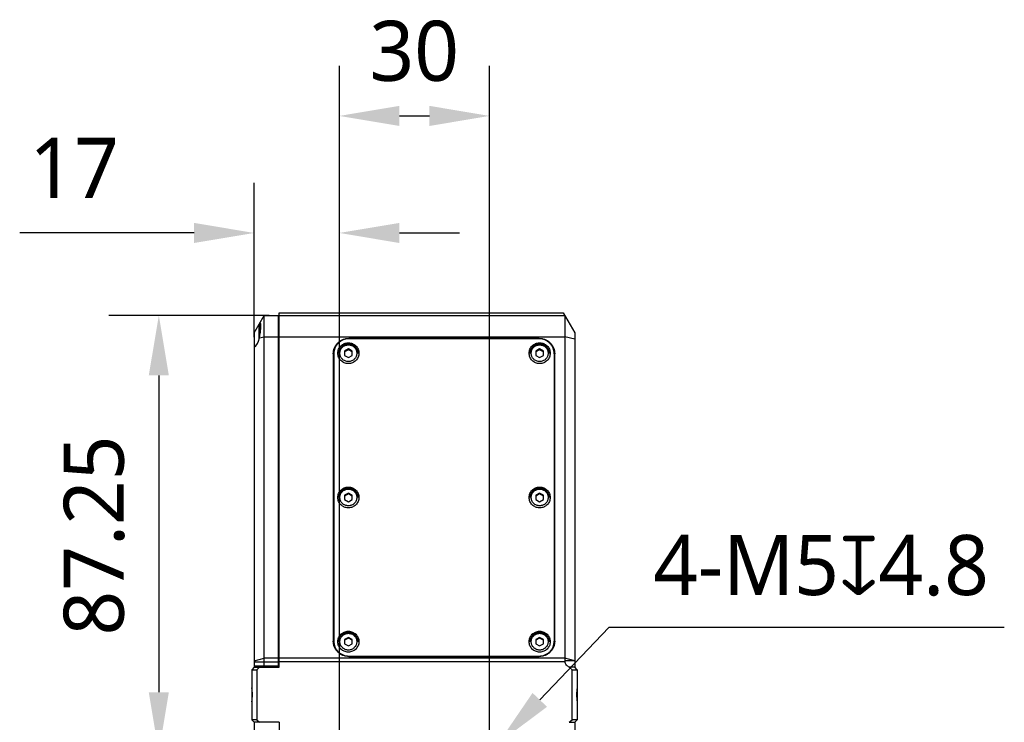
# Model space of a CAD drawing. Header units: millimetres. Extents: x 225 to 441, y -304 to -147.
# Tile 25 of 28: x 343 to 392, y -218 to -183. Entities that reach past the tile are written whole.
import ezdxf

# ---------------------------------------------------------------- set-up
doc = ezdxf.new("R2010")
doc.units = ezdxf.units.MM
doc.header["$LTSCALE"] = 23.1
doc.header["$PDMODE"] = 3
doc.header["$PDSIZE"] = 8
doc.layers.get('0').update_dxf_attribs({"linetype": 'CONTINUOUS'})
doc.layers.get('Defpoints').update_dxf_attribs({"linetype": 'CONTINUOUS'})
doc.layers.add('00_COMPONENTS', color=7, linetype='CONTINUOUS')
doc.layers.add('51__DRAFT_DIMS', color=7, linetype='CONTINUOUS')
doc.styles.get("Standard").update_dxf_attribs({"font": 'Roboto-Regular.ttf'})
doc.dimstyles.new('DIMSTYLE_2', dxfattribs={"dimtxt": 3, "dimasz": 3, "dimexe": 2.5, "dimexo": 0.5, "dimgap": 0.75, "dimtad": 1, "dimlfac": 4, "dimdsep": 46, "dimtxsty": 'STANDARD', "dimblk": '_FILLED', "dimblk1": '_FILLED', "dimblk2": '_FILLED', "dimcen": 0.09, "dimclrt": 3, "dimazin": 2, "dimtp": 0.2, "dimtm": 0.2, "dimtfac": 1, "dimtofl": 0, "dimtmove": 0, "dimatfit": 3, "dimldrblk": '_FILLED', "dimfxl": 1, "dimtolj": 1, "dimarcsym": 0})
doc.dimstyles.new('DIMSTYLE_3', dxfattribs={"dimtxt": 3, "dimasz": 3, "dimexe": 2.5, "dimexo": 0.5, "dimgap": 0.75, "dimtad": 1, "dimlfac": 4, "dimdsep": 46, "dimtxsty": 'STANDARD', "dimblk": '_FILLED', "dimblk1": '_FILLED', "dimblk2": '_FILLED', "dimcen": 0.09, "dimclrt": 3, "dimazin": 2, "dimtp": 0.3, "dimtm": 0.3, "dimtfac": 1, "dimtofl": 0, "dimtmove": 0, "dimatfit": 3, "dimldrblk": '_FILLED', "dimfxl": 1, "dimtolj": 1, "dimarcsym": 0})
doc.dimstyles.new('DIMSTYLE_5', dxfattribs={"dimtxt": 3, "dimasz": 3, "dimexe": 2.5, "dimexo": 0.5, "dimtad": 1, "dimlfac": 4, "dimdsep": 46, "dimtxsty": 'STANDARD', "dimblk": '_FILLED', "dimblk1": '_FILLED', "dimblk2": '_FILLED', "dimcen": 0.09, "dimclrt": 3, "dimazin": 2, "dimtp": 0.1, "dimtm": 0.1, "dimtfac": 1, "dimtofl": 0, "dimtmove": 0, "dimatfit": 1, "dimldrblk": '_FILLED', "dimfxl": 1, "dimtolj": 1, "dimarcsym": 0})

# ---------------------------------------------------------------- blocks, each defined once
blk = doc.blocks.new('_FILLED')
at = {"color": 0, "linetype": 'ByBlock'}
blk.add_solid([(0, 0), (-1, 0.167), (-1, -0.167)], dxfattribs=at)
blk = doc.blocks.new('*D17')
at = {"layer": '51__DRAFT_DIMS', "color": 0, "lineweight": -2}
for p, q in [((355.121, -197.574), (347.109, -197.574)), ((349.609, -200.574), (349.609, -216.387)), ((358.121, -219.387), (347.109, -219.387))]:
    blk.add_line(p, q, dxfattribs=at)
at = {"layer": 'Defpoints', "color": 0}
for p in [(355.621, -197.574), (349.609, -219.387), (358.621, -219.387)]:
    blk.add_point(p, dxfattribs=at)
at = {"layer": '51__DRAFT_DIMS', "color": 0, "linetype": 'ByBlock', "lineweight": -2, "xscale": 3, "yscale": 3, "zscale": 3}
for p, rotation in [((349.609, -197.574), 90), ((349.609, -219.387), 270)]:
    blk.add_blockref('_FILLED', p, dxfattribs=dict(at, rotation=rotation))
at = {"layer": '51__DRAFT_DIMS', "color": 3, "insert": (344.859, -208.563), "char_height": 3, "attachment_point": 2, "rotation": 90, "line_spacing_factor": 0.9}
blk.add_mtext('\\A1;87.25', dxfattribs=at)
blk = doc.blocks.new('*D19')
at = {"layer": '51__DRAFT_DIMS', "color": 0, "lineweight": -2}
for p, q in [((354.371, -198.662), (354.371, -190.962)), ((358.621, -218.887), (358.621, -190.962)), ((351.371, -193.462), (342.664, -193.462)), ((361.621, -193.462), (364.621, -193.462))]:
    blk.add_line(p, q, dxfattribs=at)
at = {"layer": 'Defpoints', "color": 0}
for p in [(358.621, -193.462), (354.371, -199.162), (358.621, -219.387)]:
    blk.add_point(p, dxfattribs=at)
at = {"layer": '51__DRAFT_DIMS', "color": 0, "linetype": 'ByBlock', "lineweight": -2, "xscale": 3, "yscale": 3, "zscale": 3}
blk.add_blockref('_FILLED', (354.371, -193.462), dxfattribs=at)
at = {"layer": '51__DRAFT_DIMS', "color": 0, "linetype": 'ByBlock', "lineweight": -2, "xscale": 3, "yscale": 3, "zscale": 3, "rotation": 180}
blk.add_blockref('_FILLED', (358.621, -193.462), dxfattribs=at)
at = {"layer": '51__DRAFT_DIMS', "color": 3, "insert": (347.619, -188.712), "char_height": 3, "attachment_point": 3, "line_spacing_factor": 0.9}
blk.add_mtext('\\A1;17', dxfattribs=at)
blk = doc.blocks.new('*D20')
at = {"layer": '51__DRAFT_DIMS', "color": 0, "lineweight": -2}
for p, q in [((358.621, -218.887), (358.621, -185.12)), ((366.121, -218.887), (366.121, -185.12)), ((361.621, -187.62), (363.121, -187.62))]:
    blk.add_line(p, q, dxfattribs=at)
at = {"layer": 'Defpoints', "color": 0}
for p in [(366.121, -187.62), (358.621, -219.387), (366.121, -219.387)]:
    blk.add_point(p, dxfattribs=at)
at = {"layer": '51__DRAFT_DIMS', "color": 0, "linetype": 'ByBlock', "lineweight": -2, "xscale": 3, "yscale": 3, "zscale": 3, "rotation": 180}
blk.add_blockref('_FILLED', (358.621, -187.62), dxfattribs=at)
at = {"layer": '51__DRAFT_DIMS', "color": 0, "linetype": 'ByBlock', "lineweight": -2, "xscale": 3, "yscale": 3, "zscale": 3}
blk.add_blockref('_FILLED', (366.121, -187.62), dxfattribs=at)
at = {"layer": '51__DRAFT_DIMS', "color": 3, "insert": (362.362, -182.87), "char_height": 3, "attachment_point": 2, "line_spacing_factor": 0.9}
blk.add_mtext('\\A1;30', dxfattribs=at)
blk = doc.blocks.new('*D21')
at = {"layer": '51__DRAFT_DIMS', "color": 0, "lineweight": -2}
for p in [(368.628, -216.768), (391.817, -213.162)]:
    blk.add_line(p, (372.079, -213.162), dxfattribs=at)
at = {"layer": '51__DRAFT_DIMS', "color": 0}
for p, q in [((366.031, -219.387), (366.211, -219.387)), ((366.121, -219.477), (366.121, -219.297))]:
    blk.add_line(p, q, dxfattribs=at)
at = {"layer": 'Defpoints', "color": 0}
for p in [(366.553, -218.935), (365.689, -219.838)]:
    blk.add_point(p, dxfattribs=at)
at = {"layer": '51__DRAFT_DIMS', "color": 0, "linetype": 'ByBlock', "lineweight": -2, "xscale": 3, "yscale": 3, "zscale": 3, "rotation": 226.2549397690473}
blk.add_blockref('_FILLED', (366.553, -218.935), dxfattribs=at)
at = {"layer": '51__DRAFT_DIMS', "color": 3, "insert": (374.292, -208.537), "char_height": 3, "attachment_point": 1, "line_spacing_factor": 0.9}
blk.add_mtext('\\A1;{4-M5{\\fgdt;x}4.8}', dxfattribs=at)

msp = doc.modelspace()

# ---------------------------------------------------------------- linework, layer by layer
at = {"layer": '00_COMPONENTS', "color": 7}
for p, q in [((354.3711, -198.4494), (354.8711, -197.5744)), ((354.8711, -215.0869), (354.8711, -197.5744)), ((354.8711, -197.5744), (355.5711, -197.5744)), ((355.5711, -197.5744), (355.5711, -215.0869)), ((355.6211, -215.1369), (355.6211, -197.4494)), ((355.6211, -197.4494), (369.7996, -197.4494)), ((355.6211, -197.5744), (369.8711, -197.5744)), ((369.7996, -197.4494), (370.3711, -198.4494)), ((369.8711, -197.5744), (369.8711, -214.8124)), ((354.6211, -198.7631), (354.6211, -198.0369)), ((354.6461, -198.0119), (354.6986, -198.0119)), ((355.6211, -197.7994), (355.5711, -197.7994)), ((354.3711, -198.4494), (354.3711, -215.1369)), ((370.3711, -198.4494), (370.3711, -215.1369)), ((368.5961, -198.7221), (359.0961, -198.7221)), ((368.5961, -198.7468), (359.0961, -198.7468)), ((358.3211, -199.4891), (358.3211, -213.8383)), ((358.3461, -199.4891), (358.3461, -213.9102)), ((359.0711, -199.2501), (358.8836, -199.3572)), ((359.0711, -199.2896), (358.8836, -199.3967)), ((358.8836, -199.3572), (358.8836, -199.5714)), ((359.0711, -199.2501), (359.0711, -199.2896)), ((359.2586, -199.3572), (359.0711, -199.2501)), ((359.2586, -199.3967), (359.0711, -199.2896)), ((359.2586, -199.5714), (359.2586, -199.3572)), ((368.6211, -199.2501), (368.4336, -199.3572)), ((368.6211, -199.2896), (368.4336, -199.3967)), ((368.4336, -199.3572), (368.4336, -199.5714)), ((368.6211, -199.2501), (368.6211, -199.2896)), ((368.8086, -199.3572), (368.6211, -199.2501)), ((368.8086, -199.3967), (368.6211, -199.2896)), ((368.8086, -199.5714), (368.8086, -199.3572)), ((369.3461, -199.4891), (369.3461, -213.9102)), ((369.3711, -213.8383), (369.3711, -199.4891)), ((358.8836, -199.5714), (359.0711, -199.6786)), ((359.0711, -199.6786), (359.2586, -199.5714)), ((368.4336, -199.5714), (368.6211, -199.6786)), ((368.6211, -199.6786), (368.8086, -199.5714)), ((359.0711, -206.4494), (358.8836, -206.5565)), ((359.0711, -206.489), (358.8836, -206.5961)), ((358.8836, -206.5565), (358.8836, -206.7708)), ((358.8836, -206.7708), (359.0711, -206.8779)), ((359.0711, -206.4494), (359.0711, -206.489)), ((359.2586, -206.5565), (359.0711, -206.4494)), ((359.2586, -206.5961), (359.0711, -206.489)), ((359.0711, -206.8779), (359.2586, -206.7708)), ((359.2586, -206.7708), (359.2586, -206.5565)), ((368.6211, -206.4494), (368.4336, -206.5565)), ((368.6211, -206.489), (368.4336, -206.5961)), ((368.4336, -206.5565), (368.4336, -206.7708)), ((368.4336, -206.7708), (368.6211, -206.8779)), ((368.6211, -206.4494), (368.6211, -206.489)), ((368.8086, -206.5565), (368.6211, -206.4494)), ((368.8086, -206.5961), (368.6211, -206.489)), ((368.6211, -206.8779), (368.8086, -206.7708)), ((368.8086, -206.7708), (368.8086, -206.5565)), ((359.0711, -213.6488), (358.8836, -213.7559)), ((359.0711, -213.6883), (358.8836, -213.7954)), ((358.8836, -213.7559), (358.8836, -213.9701)), ((359.0711, -213.6488), (359.0711, -213.6883)), ((359.2586, -213.7559), (359.0711, -213.6488)), ((359.2586, -213.7954), (359.0711, -213.6883)), ((359.2586, -213.9701), (359.2586, -213.7559)), ((368.6211, -213.6488), (368.4336, -213.7559)), ((368.6211, -213.6883), (368.4336, -213.7954)), ((368.4336, -213.7559), (368.4336, -213.9701)), ((368.6211, -213.6488), (368.6211, -213.6883)), ((368.8086, -213.7559), (368.6211, -213.6488)), ((368.8086, -213.7954), (368.6211, -213.6883)), ((368.8086, -213.9701), (368.8086, -213.7559)), ((358.8836, -213.9701), (359.0711, -214.0773)), ((359.0711, -214.0773), (359.2586, -213.9701)), ((368.4336, -213.9701), (368.6211, -214.0773)), ((368.6211, -214.0773), (368.8086, -213.9701)), ((359.0961, -214.5805), (368.5961, -214.5805)), ((359.0961, -214.6052), (368.5961, -214.6052)), ((354.3711, -215.1369), (354.2461, -215.2619)), ((354.2461, -215.2619), (354.2461, -217.7619)), ((354.2461, -215.2619), (354.4961, -215.2619)), ((355.6211, -215.0869), (354.3711, -215.0869)), ((354.3711, -215.1369), (355.6211, -215.1369)), ((354.64, -215.1369), (354.4961, -215.2619)), ((354.4961, -215.2619), (354.4961, -217.7619)), ((370.3711, -215.1369), (370.1021, -215.1369)), ((370.2461, -215.2619), (370.1021, -215.1369)), ((370.2461, -217.7619), (370.2461, -215.2619)), ((370.2461, -215.2619), (370.4961, -215.2619)), ((370.4961, -215.2619), (370.3711, -215.1369)), ((370.4961, -215.2619), (370.4961, -217.7619)), ((354.2461, -217.7619), (354.3711, -217.8869)), ((354.4961, -217.7619), (354.2461, -217.7619)), ((354.3711, -217.8869), (354.3711, -218.3996)), ((355.6211, -217.8869), (354.3711, -217.8869)), ((354.4961, -217.7619), (354.64, -217.8869)), ((355.6211, -217.8869), (355.6211, -237.1369)), ((370.1021, -217.8869), (370.2461, -217.7619)), ((370.1021, -217.8869), (370.3711, -217.8869)), ((370.4961, -217.7619), (370.2461, -217.7619)), ((370.3711, -217.8869), (370.4961, -217.7619)), ((370.3711, -217.8869), (370.3711, -237.1369))]:
    msp.add_line(p, q, dxfattribs=at)
at = {"layer": '00_COMPONENTS', "color": 4}
for p, q in [((354.6461, -198.6451), (354.6461, -198.0119)), ((354.6347, -198.7041), (354.8711, -198.6446)), ((354.8711, -198.6446), (355.5711, -198.6446)), ((355.6211, -198.677), (355.5711, -198.677)), ((355.6211, -198.6446), (369.8711, -198.6446)), ((359.0961, -198.7221), (359.0961, -198.7468)), ((368.5961, -198.7221), (368.5961, -198.7468)), ((370.3711, -198.7705), (369.8711, -198.6446)), ((354.3711, -214.8108), (354.8711, -214.6849)), ((355.5711, -214.6849), (354.8711, -214.6849)), ((355.6211, -214.515), (355.5711, -214.515)), ((369.8711, -214.6849), (355.6211, -214.6849)), ((359.0961, -214.5805), (359.0961, -214.6052)), ((368.5961, -214.5805), (368.5961, -214.6052)), ((370.3711, -214.8108), (369.8711, -214.6849)), ((354.3711, -214.8647), (355.5711, -214.8647)), ((369.8759, -214.8647), (355.6211, -214.8647))]:
    msp.add_line(p, q, dxfattribs=at)
at = {"layer": '00_COMPONENTS', "color": 7}
for centre, radius, start, end in [((354.6461, -198.0369), 0.025, 90, 180), ((359.0811, -199.5611), 0.76, 157.11908, 179.99308), ((368.611, -199.5611), 0.76, 0.00692, 22.88092), ((359.0812, -213.9101), 0.7351, 180.00321, 197.70354), ((368.6109, -213.9101), 0.7351, 342.29646, 359.99679), ((370.1563, -214.8123), 0.2853, 180.02749, 190.59312)]:
    msp.add_arc(centre, radius, start, end, dxfattribs=at)
msp.add_ellipse((354.2996, -198.5744), major_axis=(0.075, 0.6236), ratio=0.5599507, start_param=-2.7286474, end_param=-1.7125809, dxfattribs=at)
for points, knots in [([(354.6347, -198.7041), (354.6439, -198.6588), (354.6602, -198.5678), (354.6794, -198.4328), (354.6932, -198.3043), (354.7003, -198.2042), (354.7027, -198.1322), (354.703, -198.0861), (354.7017, -198.0461), (354.699, -198.0126), (354.6949, -197.9861), (354.69, -197.9685), (354.6849, -197.9584), (354.6811, -197.9533), (354.6767, -197.9502), (354.6734, -197.9494), (354.6718, -197.9494)], [0, 0, 0, 0, 0.1805796, 0.3606903, 0.5316003, 0.6847504, 0.7522062, 0.8124315, 0.8647104, 0.9084796, 0.943381, 0.9693836, 0.9792394, 0.9872642, 0.9939193, 1, 1, 1, 1]), ([(354.6718, -197.9494), (354.669, -197.9494), (354.6625, -197.9519), (354.6537, -197.9599), (354.6441, -197.9723), (354.638, -197.9823), (354.6347, -197.9881)], [0, 0, 0, 0, 0.1523447, 0.3610264, 0.6420523, 1, 1, 1, 1]), ([(358.3211, -199.4891), (358.3211, -199.4389), (358.3311, -199.3384), (358.3755, -199.1936), (358.4476, -199.0601), (358.5446, -198.9431), (358.6628, -198.8472), (358.7977, -198.7759), (358.9439, -198.732), (359.0454, -198.7221), (359.0961, -198.7221)], [0, 0, 0, 0, 0.1243585, 0.2488149, 0.3734523, 0.4983256, 0.6234539, 0.7488171, 0.87436, 1, 1, 1, 1]), ([(359.0961, -198.7468), (359.047, -198.7468), (358.9488, -198.7564), (358.8073, -198.7989), (358.6768, -198.8679), (358.5624, -198.9607), (358.4685, -199.0739), (358.3987, -199.2031), (358.3557, -199.3432), (358.3461, -199.4405), (358.3461, -199.4891)], [0, 0, 0, 0, 0.1256398, 0.2511828, 0.3765461, 0.5016744, 0.6265477, 0.7511851, 0.8756417, 1, 1, 1, 1]), ([(359.0711, -199.9839), (359.0367, -199.9839), (358.968, -199.9772), (358.8689, -199.9474), (358.7776, -199.8991), (358.6975, -199.8341), (358.6318, -199.7549), (358.5829, -199.6645), (358.5528, -199.5664), (358.5427, -199.4643), (358.5528, -199.3623), (358.5829, -199.2641), (358.6318, -199.1737), (358.6975, -199.0945), (358.7776, -199.0295), (358.8689, -198.9812), (358.968, -198.9515), (359.0367, -198.9448), (359.0711, -198.9448)], [0, 0, 0, 0, 0.0628199, 0.1255914, 0.1882731, 0.2508372, 0.3132739, 0.3755925, 0.4378208, 0.5, 0.5621792, 0.6244075, 0.6867261, 0.7491628, 0.8117269, 0.8744086, 0.9371801, 1, 1, 1, 1]), ([(358.5961, -199.4719), (358.5961, -199.4412), (358.6022, -199.3794), (358.6294, -199.2906), (358.6737, -199.2086), (358.7332, -199.1369), (358.8056, -199.078), (358.8882, -199.0343), (358.9779, -199.0074), (359.0711, -198.9983), (359.1642, -199.0074), (359.2539, -199.0343), (359.3365, -199.078), (359.4089, -199.1369), (359.4684, -199.2086), (359.5127, -199.2906), (359.5399, -199.3794), (359.5461, -199.4412), (359.5461, -199.4719)], [0, 0, 0, 0, 0.0622492, 0.1245333, 0.1868905, 0.2493403, 0.3118906, 0.3745336, 0.4372477, 0.5000001, 0.5627526, 0.6254666, 0.6881096, 0.7506598, 0.8131096, 0.8754667, 0.9377508, 1, 1, 1, 1]), ([(359.0711, -198.9448), (359.1054, -198.9448), (359.1741, -198.9515), (359.2732, -198.9812), (359.3645, -199.0295), (359.4446, -199.0945), (359.5103, -199.1737), (359.5592, -199.2641), (359.5893, -199.3623), (359.5994, -199.4643), (359.5893, -199.5664), (359.5592, -199.6645), (359.5103, -199.7549), (359.4446, -199.8341), (359.3645, -199.8991), (359.2732, -199.9474), (359.1741, -199.9772), (359.1054, -199.9839), (359.0711, -199.9839)], [0, 0, 0, 0, 0.0628199, 0.1255914, 0.1882731, 0.2508372, 0.3132739, 0.3755925, 0.4378208, 0.5, 0.5621792, 0.6244075, 0.6867261, 0.7491628, 0.8117269, 0.8744086, 0.9371801, 1, 1, 1, 1]), ([(368.6211, -199.9839), (368.5867, -199.9839), (368.518, -199.9772), (368.4189, -199.9474), (368.3276, -199.8991), (368.2475, -199.8341), (368.1818, -199.7549), (368.1329, -199.6645), (368.1028, -199.5664), (368.0927, -199.4643), (368.1028, -199.3623), (368.1329, -199.2641), (368.1818, -199.1737), (368.2475, -199.0945), (368.3276, -199.0295), (368.4189, -198.9812), (368.518, -198.9515), (368.5867, -198.9448), (368.6211, -198.9448)], [0, 0, 0, 0, 0.0628199, 0.1255914, 0.1882731, 0.2508372, 0.3132739, 0.3755925, 0.4378208, 0.5, 0.5621792, 0.6244075, 0.6867261, 0.7491628, 0.8117269, 0.8744086, 0.9371801, 1, 1, 1, 1]), ([(368.1461, -199.4719), (368.1461, -199.4412), (368.1522, -199.3794), (368.1794, -199.2906), (368.2237, -199.2086), (368.2832, -199.1369), (368.3556, -199.078), (368.4382, -199.0343), (368.5279, -199.0074), (368.6211, -198.9983), (368.7142, -199.0074), (368.8039, -199.0343), (368.8865, -199.078), (368.9589, -199.1369), (369.0184, -199.2086), (369.0627, -199.2906), (369.0899, -199.3794), (369.0961, -199.4412), (369.0961, -199.4719)], [0, 0, 0, 0, 0.0622492, 0.1245333, 0.1868905, 0.2493403, 0.3118906, 0.3745336, 0.4372477, 0.5000001, 0.5627526, 0.6254666, 0.6881096, 0.7506598, 0.8131096, 0.8754667, 0.9377508, 1, 1, 1, 1]), ([(368.5961, -198.7221), (368.6467, -198.7221), (368.7482, -198.732), (368.8944, -198.7759), (369.0293, -198.8472), (369.1475, -198.9431), (369.2445, -199.0601), (369.3166, -199.1936), (369.3611, -199.3384), (369.3711, -199.4389), (369.3711, -199.4891)], [0, 0, 0, 0, 0.12564, 0.2511829, 0.3765461, 0.5016744, 0.6265477, 0.7511851, 0.8756415, 1, 1, 1, 1]), ([(369.3461, -199.4891), (369.3461, -199.4405), (369.3364, -199.3432), (369.2934, -199.2031), (369.2236, -199.0739), (369.1297, -198.9607), (369.0153, -198.8679), (368.8848, -198.7989), (368.7433, -198.7564), (368.6451, -198.7468), (368.5961, -198.7468)], [0, 0, 0, 0, 0.1243583, 0.2488149, 0.3734523, 0.4983256, 0.6234539, 0.7488172, 0.8743602, 1, 1, 1, 1]), ([(368.6211, -198.9448), (368.6554, -198.9448), (368.7241, -198.9515), (368.8232, -198.9812), (368.9145, -199.0295), (368.9946, -199.0945), (369.0603, -199.1737), (369.1092, -199.2641), (369.1393, -199.3623), (369.1494, -199.4643), (369.1393, -199.5664), (369.1092, -199.6645), (369.0603, -199.7549), (368.9946, -199.8341), (368.9145, -199.8991), (368.8232, -199.9474), (368.7241, -199.9772), (368.6554, -199.9839), (368.6211, -199.9839)], [0, 0, 0, 0, 0.0628199, 0.1255914, 0.1882731, 0.2508372, 0.3132739, 0.3755925, 0.4378208, 0.5, 0.5621792, 0.6244075, 0.6867261, 0.7491628, 0.8117269, 0.8744086, 0.9371801, 1, 1, 1, 1]), ([(359.0711, -207.1832), (359.0367, -207.1832), (358.968, -207.1765), (358.8689, -207.1468), (358.7776, -207.0985), (358.6975, -207.0335), (358.6318, -206.9542), (358.5829, -206.8638), (358.5528, -206.7657), (358.5427, -206.6637), (358.5528, -206.5616), (358.5829, -206.4635), (358.6318, -206.3731), (358.6975, -206.2938), (358.7776, -206.2288), (358.8689, -206.1805), (358.968, -206.1508), (359.0367, -206.1441), (359.0711, -206.1441)], [0, 0, 0, 0, 0.0628199, 0.1255914, 0.1882731, 0.2508372, 0.3132739, 0.3755925, 0.4378208, 0.5, 0.5621792, 0.6244075, 0.6867261, 0.7491628, 0.8117269, 0.8744086, 0.9371801, 1, 1, 1, 1]), ([(358.5961, -206.6713), (358.5961, -206.6405), (358.6022, -206.5788), (358.6294, -206.4899), (358.6737, -206.408), (358.7332, -206.3362), (358.8056, -206.2774), (358.8882, -206.2336), (358.9779, -206.2067), (359.0711, -206.1976), (359.1642, -206.2067), (359.2539, -206.2336), (359.3365, -206.2774), (359.4089, -206.3362), (359.4684, -206.408), (359.5127, -206.4899), (359.5399, -206.5788), (359.5461, -206.6405), (359.5461, -206.6713)], [0, 0, 0, 0, 0.0622492, 0.1245333, 0.1868905, 0.2493403, 0.3118906, 0.3745336, 0.4372477, 0.5000001, 0.5627526, 0.6254666, 0.6881096, 0.7506598, 0.8131096, 0.8754667, 0.9377508, 1, 1, 1, 1]), ([(359.0711, -206.1441), (359.1054, -206.1441), (359.1741, -206.1508), (359.2732, -206.1805), (359.3645, -206.2288), (359.4446, -206.2938), (359.5103, -206.3731), (359.5592, -206.4635), (359.5893, -206.5616), (359.5994, -206.6637), (359.5893, -206.7657), (359.5592, -206.8638), (359.5103, -206.9542), (359.4446, -207.0335), (359.3645, -207.0985), (359.2732, -207.1468), (359.1741, -207.1765), (359.1054, -207.1832), (359.0711, -207.1832)], [0, 0, 0, 0, 0.0628199, 0.1255914, 0.1882731, 0.2508372, 0.3132739, 0.3755925, 0.4378208, 0.5, 0.5621792, 0.6244075, 0.6867261, 0.7491628, 0.8117269, 0.8744086, 0.9371801, 1, 1, 1, 1]), ([(368.6211, -207.1832), (368.5867, -207.1832), (368.518, -207.1765), (368.4189, -207.1468), (368.3276, -207.0985), (368.2475, -207.0335), (368.1818, -206.9542), (368.1329, -206.8638), (368.1028, -206.7657), (368.0927, -206.6637), (368.1028, -206.5616), (368.1329, -206.4635), (368.1818, -206.3731), (368.2475, -206.2938), (368.3276, -206.2288), (368.4189, -206.1805), (368.518, -206.1508), (368.5867, -206.1441), (368.6211, -206.1441)], [0, 0, 0, 0, 0.0628199, 0.1255914, 0.1882731, 0.2508372, 0.3132739, 0.3755925, 0.4378208, 0.5, 0.5621792, 0.6244075, 0.6867261, 0.7491628, 0.8117269, 0.8744086, 0.9371801, 1, 1, 1, 1]), ([(368.1461, -206.6713), (368.1461, -206.6405), (368.1522, -206.5788), (368.1794, -206.4899), (368.2237, -206.408), (368.2832, -206.3362), (368.3556, -206.2774), (368.4382, -206.2336), (368.5279, -206.2067), (368.6211, -206.1976), (368.7142, -206.2067), (368.8039, -206.2336), (368.8865, -206.2774), (368.9589, -206.3362), (369.0184, -206.408), (369.0627, -206.4899), (369.0899, -206.5788), (369.0961, -206.6405), (369.0961, -206.6713)], [0, 0, 0, 0, 0.0622492, 0.1245333, 0.1868905, 0.2493403, 0.3118906, 0.3745336, 0.4372477, 0.5000001, 0.5627526, 0.6254666, 0.6881096, 0.7506598, 0.8131096, 0.8754667, 0.9377508, 1, 1, 1, 1]), ([(368.6211, -206.1441), (368.6554, -206.1441), (368.7241, -206.1508), (368.8232, -206.1805), (368.9145, -206.2288), (368.9946, -206.2938), (369.0603, -206.3731), (369.1092, -206.4635), (369.1393, -206.5616), (369.1494, -206.6637), (369.1393, -206.7657), (369.1092, -206.8638), (369.0603, -206.9542), (368.9946, -207.0335), (368.9145, -207.0985), (368.8232, -207.1468), (368.7241, -207.1765), (368.6554, -207.1832), (368.6211, -207.1832)], [0, 0, 0, 0, 0.0628199, 0.1255914, 0.1882731, 0.2508372, 0.3132739, 0.3755925, 0.4378208, 0.5, 0.5621792, 0.6244075, 0.6867261, 0.7491628, 0.8117269, 0.8744086, 0.9371801, 1, 1, 1, 1]), ([(359.0711, -214.3825), (359.0367, -214.3825), (358.968, -214.3759), (358.8689, -214.3461), (358.7776, -214.2978), (358.6975, -214.2328), (358.6318, -214.1536), (358.5829, -214.0632), (358.5528, -213.9651), (358.5427, -213.863), (358.5528, -213.761), (358.5829, -213.6628), (358.6318, -213.5724), (358.6975, -213.4932), (358.7776, -213.4282), (358.8689, -213.3799), (358.968, -213.3502), (359.0367, -213.3435), (359.0711, -213.3435)], [0, 0, 0, 0, 0.0628199, 0.1255914, 0.1882731, 0.2508372, 0.3132739, 0.3755925, 0.4378208, 0.5, 0.5621792, 0.6244075, 0.6867261, 0.7491628, 0.8117269, 0.8744086, 0.9371801, 1, 1, 1, 1]), ([(358.5961, -213.8706), (358.5961, -213.8399), (358.6022, -213.7781), (358.6294, -213.6893), (358.6737, -213.6073), (358.7332, -213.5356), (358.8056, -213.4767), (358.8882, -213.433), (358.9779, -213.4061), (359.0711, -213.397), (359.1642, -213.4061), (359.2539, -213.433), (359.3365, -213.4767), (359.4089, -213.5356), (359.4684, -213.6073), (359.5127, -213.6893), (359.5399, -213.7781), (359.5461, -213.8399), (359.5461, -213.8706)], [0, 0, 0, 0, 0.0622492, 0.1245333, 0.1868905, 0.2493403, 0.3118906, 0.3745336, 0.4372477, 0.5000001, 0.5627526, 0.6254666, 0.6881096, 0.7506598, 0.8131096, 0.8754667, 0.9377508, 1, 1, 1, 1]), ([(359.0711, -213.3435), (359.1054, -213.3435), (359.1741, -213.3502), (359.2732, -213.3799), (359.3645, -213.4282), (359.4446, -213.4932), (359.5103, -213.5724), (359.5592, -213.6628), (359.5893, -213.761), (359.5994, -213.863), (359.5893, -213.9651), (359.5592, -214.0632), (359.5103, -214.1536), (359.4446, -214.2328), (359.3645, -214.2978), (359.2732, -214.3461), (359.1741, -214.3759), (359.1054, -214.3825), (359.0711, -214.3825)], [0, 0, 0, 0, 0.0628199, 0.1255914, 0.1882731, 0.2508372, 0.3132739, 0.3755925, 0.4378208, 0.5, 0.5621792, 0.6244075, 0.6867261, 0.7491628, 0.8117269, 0.8744086, 0.9371801, 1, 1, 1, 1]), ([(368.6211, -214.3825), (368.5867, -214.3825), (368.518, -214.3759), (368.4189, -214.3461), (368.3276, -214.2978), (368.2475, -214.2328), (368.1818, -214.1536), (368.1329, -214.0632), (368.1028, -213.9651), (368.0927, -213.863), (368.1028, -213.761), (368.1329, -213.6628), (368.1818, -213.5724), (368.2475, -213.4932), (368.3276, -213.4282), (368.4189, -213.3799), (368.518, -213.3502), (368.5867, -213.3435), (368.6211, -213.3435)], [0, 0, 0, 0, 0.0628199, 0.1255914, 0.1882731, 0.2508372, 0.3132739, 0.3755925, 0.4378208, 0.5, 0.5621792, 0.6244075, 0.6867261, 0.7491628, 0.8117269, 0.8744086, 0.9371801, 1, 1, 1, 1]), ([(368.1461, -213.8706), (368.1461, -213.8399), (368.1522, -213.7781), (368.1794, -213.6893), (368.2237, -213.6073), (368.2832, -213.5356), (368.3556, -213.4767), (368.4382, -213.433), (368.5279, -213.4061), (368.6211, -213.397), (368.7142, -213.4061), (368.8039, -213.433), (368.8865, -213.4767), (368.9589, -213.5356), (369.0184, -213.6073), (369.0627, -213.6893), (369.0899, -213.7781), (369.0961, -213.8399), (369.0961, -213.8706)], [0, 0, 0, 0, 0.0622492, 0.1245333, 0.1868905, 0.2493403, 0.3118906, 0.3745336, 0.4372477, 0.5000001, 0.5627526, 0.6254666, 0.6881096, 0.7506598, 0.8131096, 0.8754667, 0.9377508, 1, 1, 1, 1]), ([(368.6211, -213.3435), (368.6554, -213.3435), (368.7241, -213.3502), (368.8232, -213.3799), (368.9145, -213.4282), (368.9946, -213.4932), (369.0603, -213.5724), (369.1092, -213.6628), (369.1393, -213.761), (369.1494, -213.863), (369.1393, -213.9651), (369.1092, -214.0632), (369.0603, -214.1536), (368.9946, -214.2328), (368.9145, -214.2978), (368.8232, -214.3461), (368.7241, -214.3759), (368.6554, -214.3825), (368.6211, -214.3825)], [0, 0, 0, 0, 0.0628199, 0.1255914, 0.1882731, 0.2508372, 0.3132739, 0.3755925, 0.4378208, 0.5, 0.5621792, 0.6244075, 0.6867261, 0.7491628, 0.8117269, 0.8744086, 0.9371801, 1, 1, 1, 1]), ([(359.0961, -214.6052), (359.0454, -214.6052), (358.9439, -214.5953), (358.7977, -214.5514), (358.6628, -214.4801), (358.5446, -214.3842), (358.4476, -214.2672), (358.3755, -214.1337), (358.3311, -213.989), (358.3211, -213.8884), (358.3211, -213.8383)], [0, 0, 0, 0, 0.12564, 0.2511829, 0.3765461, 0.5016744, 0.6265477, 0.7511851, 0.8756415, 1, 1, 1, 1]), ([(358.3461, -213.8383), (358.3461, -213.8868), (358.3557, -213.9841), (358.3987, -214.1242), (358.4685, -214.2534), (358.5624, -214.3666), (358.6768, -214.4594), (358.8073, -214.5284), (358.9488, -214.5709), (359.047, -214.5805), (359.0961, -214.5805)], [0, 0, 0, 0, 0.1243583, 0.2488149, 0.3734523, 0.4983256, 0.6234539, 0.7488172, 0.8743602, 1, 1, 1, 1]), ([(368.5961, -214.5805), (368.6451, -214.5805), (368.7433, -214.5709), (368.8848, -214.5284), (369.0153, -214.4594), (369.1297, -214.3666), (369.2236, -214.2534), (369.2934, -214.1242), (369.3364, -213.9841), (369.3461, -213.8868), (369.3461, -213.8383)], [0, 0, 0, 0, 0.1256398, 0.2511828, 0.3765461, 0.5016744, 0.6265477, 0.7511851, 0.8756417, 1, 1, 1, 1]), ([(369.3711, -213.8383), (369.3711, -213.8884), (369.3611, -213.989), (369.3166, -214.1337), (369.2445, -214.2672), (369.1475, -214.3842), (369.0293, -214.4801), (368.8944, -214.5514), (368.7482, -214.5953), (368.6467, -214.6052), (368.5961, -214.6052)], [0, 0, 0, 0, 0.1243585, 0.2488149, 0.3734523, 0.4983256, 0.6234539, 0.7488171, 0.87436, 1, 1, 1, 1]), ([(370.1021, -215.1369), (370.0742, -215.1243), (370.0209, -215.0933), (369.9527, -215.0307), (369.9013, -214.9536), (369.8815, -214.8948), (369.8759, -214.8647)], [0, 0, 0, 0, 0.2501493, 0.500211, 0.7501604, 1, 1, 1, 1])]:
    msp.add_open_spline(points, degree=3, knots=knots, dxfattribs=at)
at = {"layer": '00_COMPONENTS', "color": 4}
for points, knots in [([(358.6491, -199.4643), (358.6491, -199.437), (358.6545, -199.3823), (358.6787, -199.3034), (358.718, -199.2308), (358.7708, -199.1671), (358.8352, -199.1148), (358.9086, -199.076), (358.9882, -199.0521), (359.0711, -199.044), (359.1539, -199.0521), (359.2335, -199.076), (359.3069, -199.1148), (359.3713, -199.1671), (359.4241, -199.2308), (359.4634, -199.3034), (359.4876, -199.3823), (359.493, -199.437), (359.493, -199.4643)], [0, 0, 0, 0, 0.0621812, 0.1244071, 0.1867262, 0.2491628, 0.311727, 0.3744086, 0.43718, 0.5, 0.56282, 0.6255914, 0.688273, 0.7508372, 0.8132738, 0.8755929, 0.9378188, 1, 1, 1, 1]), ([(368.1991, -199.4643), (368.1991, -199.437), (368.2045, -199.3823), (368.2287, -199.3034), (368.268, -199.2308), (368.3208, -199.1671), (368.3852, -199.1148), (368.4586, -199.076), (368.5382, -199.0521), (368.6211, -199.044), (368.7039, -199.0521), (368.7835, -199.076), (368.8569, -199.1148), (368.9213, -199.1671), (368.9741, -199.2308), (369.0134, -199.3034), (369.0376, -199.3823), (369.043, -199.437), (369.043, -199.4643)], [0, 0, 0, 0, 0.0621812, 0.1244071, 0.1867262, 0.2491628, 0.311727, 0.3744086, 0.43718, 0.5, 0.56282, 0.6255914, 0.688273, 0.7508372, 0.8132738, 0.8755929, 0.9378188, 1, 1, 1, 1]), ([(359.493, -199.4643), (359.493, -199.4916), (359.4876, -199.5464), (359.4634, -199.6252), (359.4241, -199.6979), (359.3713, -199.7615), (359.3069, -199.8138), (359.2335, -199.8526), (359.1539, -199.8765), (359.0711, -199.8846), (358.9882, -199.8765), (358.9086, -199.8526), (358.8352, -199.8138), (358.7708, -199.7615), (358.718, -199.6979), (358.6787, -199.6252), (358.6545, -199.5464), (358.6491, -199.4916), (358.6491, -199.4643)], [0, 0, 0, 0, 0.0621812, 0.1244071, 0.1867262, 0.2491628, 0.311727, 0.3744086, 0.43718, 0.5, 0.56282, 0.6255914, 0.688273, 0.7508372, 0.8132738, 0.8755929, 0.9378188, 1, 1, 1, 1]), ([(369.043, -199.4643), (369.043, -199.4916), (369.0376, -199.5464), (369.0134, -199.6252), (368.9741, -199.6979), (368.9213, -199.7615), (368.8569, -199.8138), (368.7835, -199.8526), (368.7039, -199.8765), (368.6211, -199.8846), (368.5382, -199.8765), (368.4586, -199.8526), (368.3852, -199.8138), (368.3208, -199.7615), (368.268, -199.6979), (368.2287, -199.6252), (368.2045, -199.5464), (368.1991, -199.4916), (368.1991, -199.4643)], [0, 0, 0, 0, 0.0621812, 0.1244071, 0.1867262, 0.2491628, 0.311727, 0.3744086, 0.43718, 0.5, 0.56282, 0.6255914, 0.688273, 0.7508372, 0.8132738, 0.8755929, 0.9378188, 1, 1, 1, 1]), ([(358.6491, -206.6637), (358.6491, -206.6364), (358.6545, -206.5816), (358.6787, -206.5028), (358.718, -206.4301), (358.7708, -206.3664), (358.8352, -206.3142), (358.9086, -206.2754), (358.9882, -206.2515), (359.0711, -206.2434), (359.1539, -206.2515), (359.2335, -206.2754), (359.3069, -206.3142), (359.3713, -206.3664), (359.4241, -206.4301), (359.4634, -206.5028), (359.4876, -206.5816), (359.493, -206.6364), (359.493, -206.6637)], [0, 0, 0, 0, 0.0621812, 0.1244071, 0.1867262, 0.2491628, 0.311727, 0.3744086, 0.43718, 0.5, 0.56282, 0.6255914, 0.688273, 0.7508372, 0.8132738, 0.8755929, 0.9378188, 1, 1, 1, 1]), ([(368.1991, -206.6637), (368.1991, -206.6364), (368.2045, -206.5816), (368.2287, -206.5028), (368.268, -206.4301), (368.3208, -206.3664), (368.3852, -206.3142), (368.4586, -206.2754), (368.5382, -206.2515), (368.6211, -206.2434), (368.7039, -206.2515), (368.7835, -206.2754), (368.8569, -206.3142), (368.9213, -206.3664), (368.9741, -206.4301), (369.0134, -206.5028), (369.0376, -206.5816), (369.043, -206.6364), (369.043, -206.6637)], [0, 0, 0, 0, 0.0621812, 0.1244071, 0.1867262, 0.2491628, 0.311727, 0.3744086, 0.43718, 0.5, 0.56282, 0.6255914, 0.688273, 0.7508372, 0.8132738, 0.8755929, 0.9378188, 1, 1, 1, 1]), ([(359.493, -206.6637), (359.493, -206.6909), (359.4876, -206.7457), (359.4634, -206.8245), (359.4241, -206.8972), (359.3713, -206.9609), (359.3069, -207.0131), (359.2335, -207.052), (359.1539, -207.0759), (359.0711, -207.0839), (358.9882, -207.0759), (358.9086, -207.052), (358.8352, -207.0131), (358.7708, -206.9609), (358.718, -206.8972), (358.6787, -206.8245), (358.6545, -206.7457), (358.6491, -206.6909), (358.6491, -206.6637)], [0, 0, 0, 0, 0.0621812, 0.1244071, 0.1867262, 0.2491628, 0.311727, 0.3744086, 0.43718, 0.5, 0.56282, 0.6255914, 0.688273, 0.7508372, 0.8132738, 0.8755929, 0.9378188, 1, 1, 1, 1]), ([(369.043, -206.6637), (369.043, -206.6909), (369.0376, -206.7457), (369.0134, -206.8245), (368.9741, -206.8972), (368.9213, -206.9609), (368.8569, -207.0131), (368.7835, -207.052), (368.7039, -207.0759), (368.6211, -207.0839), (368.5382, -207.0759), (368.4586, -207.052), (368.3852, -207.0131), (368.3208, -206.9609), (368.268, -206.8972), (368.2287, -206.8245), (368.2045, -206.7457), (368.1991, -206.6909), (368.1991, -206.6637)], [0, 0, 0, 0, 0.0621812, 0.1244071, 0.1867262, 0.2491628, 0.311727, 0.3744086, 0.43718, 0.5, 0.56282, 0.6255914, 0.688273, 0.7508372, 0.8132738, 0.8755929, 0.9378188, 1, 1, 1, 1]), ([(358.6491, -213.863), (358.6491, -213.8357), (358.6545, -213.781), (358.6787, -213.7021), (358.718, -213.6295), (358.7708, -213.5658), (358.8352, -213.5135), (358.9086, -213.4747), (358.9882, -213.4508), (359.0711, -213.4427), (359.1539, -213.4508), (359.2335, -213.4747), (359.3069, -213.5135), (359.3713, -213.5658), (359.4241, -213.6295), (359.4634, -213.7021), (359.4876, -213.781), (359.493, -213.8357), (359.493, -213.863)], [0, 0, 0, 0, 0.0621812, 0.1244071, 0.1867262, 0.2491628, 0.311727, 0.3744086, 0.43718, 0.5, 0.56282, 0.6255914, 0.688273, 0.7508372, 0.8132738, 0.8755929, 0.9378188, 1, 1, 1, 1]), ([(368.1991, -213.863), (368.1991, -213.8357), (368.2045, -213.781), (368.2287, -213.7021), (368.268, -213.6295), (368.3208, -213.5658), (368.3852, -213.5135), (368.4586, -213.4747), (368.5382, -213.4508), (368.6211, -213.4427), (368.7039, -213.4508), (368.7835, -213.4747), (368.8569, -213.5135), (368.9213, -213.5658), (368.9741, -213.6295), (369.0134, -213.7021), (369.0376, -213.781), (369.043, -213.8357), (369.043, -213.863)], [0, 0, 0, 0, 0.0621812, 0.1244071, 0.1867262, 0.2491628, 0.311727, 0.3744086, 0.43718, 0.5, 0.56282, 0.6255914, 0.688273, 0.7508372, 0.8132738, 0.8755929, 0.9378188, 1, 1, 1, 1]), ([(359.493, -213.863), (359.493, -213.8903), (359.4876, -213.9451), (359.4634, -214.0239), (359.4241, -214.0966), (359.3713, -214.1602), (359.3069, -214.2125), (359.2335, -214.2513), (359.1539, -214.2752), (359.0711, -214.2833), (358.9882, -214.2752), (358.9086, -214.2513), (358.8352, -214.2125), (358.7708, -214.1602), (358.718, -214.0966), (358.6787, -214.0239), (358.6545, -213.9451), (358.6491, -213.8903), (358.6491, -213.863)], [0, 0, 0, 0, 0.0621812, 0.1244071, 0.1867262, 0.2491628, 0.311727, 0.3744086, 0.43718, 0.5, 0.56282, 0.6255914, 0.688273, 0.7508372, 0.8132738, 0.8755929, 0.9378188, 1, 1, 1, 1]), ([(369.043, -213.863), (369.043, -213.8903), (369.0376, -213.9451), (369.0134, -214.0239), (368.9741, -214.0966), (368.9213, -214.1602), (368.8569, -214.2125), (368.7835, -214.2513), (368.7039, -214.2752), (368.6211, -214.2833), (368.5382, -214.2752), (368.4586, -214.2513), (368.3852, -214.2125), (368.3208, -214.1602), (368.268, -214.0966), (368.2287, -214.0239), (368.2045, -213.9451), (368.1991, -213.8903), (368.1991, -213.863)], [0, 0, 0, 0, 0.0621812, 0.1244071, 0.1867262, 0.2491628, 0.311727, 0.3744086, 0.43718, 0.5, 0.56282, 0.6255914, 0.688273, 0.7508372, 0.8132738, 0.8755929, 0.9378188, 1, 1, 1, 1]), ([(370.3711, -214.8242), (370.3294, -214.8217), (370.2461, -214.8184), (370.0795, -214.8146), (369.9544, -214.8132), (369.8711, -214.8124)], [0, 0, 0, 0, 0.2499924, 0.4999581, 1, 1, 1, 1])]:
    msp.add_open_spline(points, degree=3, knots=knots, dxfattribs=at)
at = {"layer": '00_COMPONENTS', "color": 7}
for points in [[(354.2461, -216.8599), (354.2702, -216.7459), (354.2933, -216.5119), (354.2702, -216.278), (354.2461, -216.164)], [(370.4961, -216.164), (370.4719, -216.278), (370.4488, -216.5119), (370.4719, -216.7459), (370.4961, -216.8599)]]:
    msp.add_open_spline(points, degree=3, dxfattribs=at)

# ---------------------------------------------------------------- dimensions: what is measured, and where the dimension line sits
at = {"layer": '51__DRAFT_DIMS', "color": 4}
for base, p1, p2, picture, middle in [((366.1211, -187.6204), (358.6211, -219.3869), (366.1211, -219.3869), '*D20', (362.3623, -187.6204)), ((358.6211, -193.462), (354.3711, -199.1625), (358.6211, -219.3869), '*D19', (345.5163, -193.462))]:
    dim = msp.add_linear_dim(base=base, p1=p1, p2=p2, dimstyle='DIMSTYLE_2', dxfattribs=at)
    dim.commit()
    dim.dimension.update_dxf_attribs({"geometry": picture, "text_midpoint": middle, "dimtype": 160})
dim = msp.add_linear_dim(base=(349.6091, -219.3869), p1=(355.6211, -197.5744), p2=(358.6211, -219.3869), angle=270, dimstyle='DIMSTYLE_3', dxfattribs=at)
dim.commit()
dim.dimension.update_dxf_attribs({"geometry": '*D17', "text_midpoint": (349.6091, -208.5627), "dimtype": 160})
dim = msp.add_diameter_dim_2p(p1=(365.6889, -219.8385), p2=(366.5532, -218.9354), text='{4-M5{\\fgdt;x}4.8}', dimstyle='DIMSTYLE_5', override={"dimtih": 1, "dimtoh": 1, "dimpost": '<>'}, dxfattribs=at)
dim.commit()
dim.dimension.update_dxf_attribs({"geometry": '*D21', "text_midpoint": (383.0548, -213.1623), "dimtype": 163})

doc.saveas('drawing.dxf')
